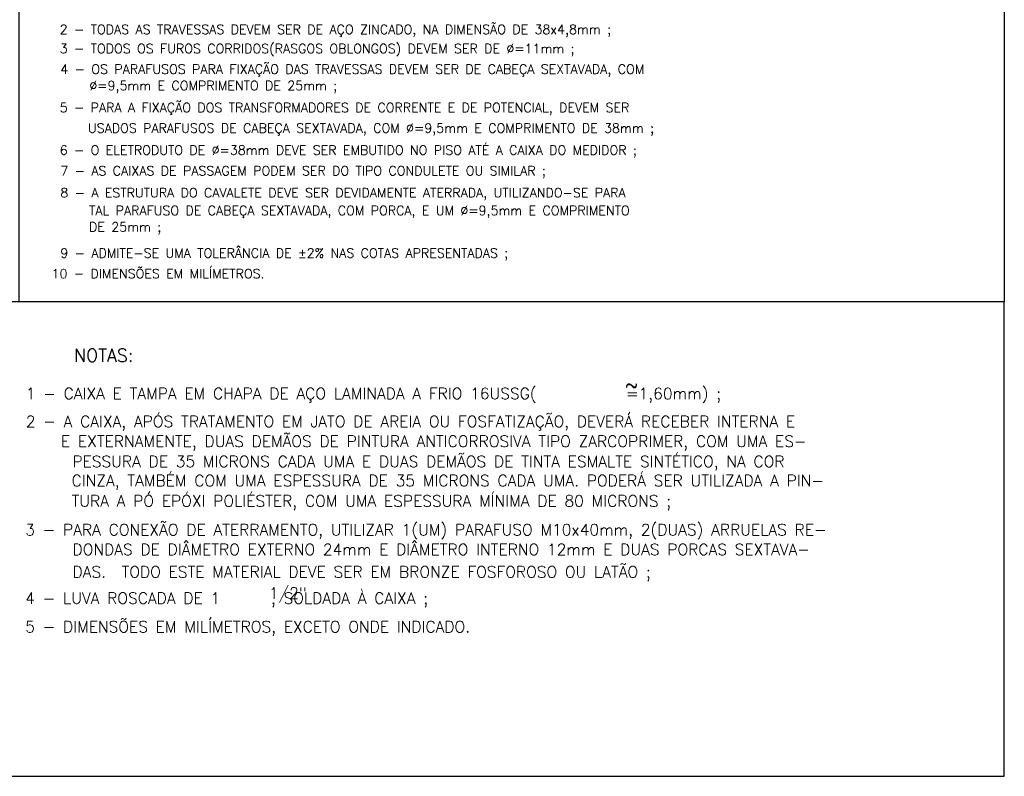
# Model space of a CAD drawing. Header units: millimetres. Extents: x 4476070 to 4476182, y -30324732 to -30324697.
# Tile 14 of 70: x 4476086 to 4476097, y -30324732 to -30324724. Entities that reach past the tile are written whole.
import ezdxf

# ---------------------------------------------------------------- set-up
doc = ezdxf.new("R2010")
doc.units = ezdxf.units.MM
doc.styles.add('ROMANT', font='romant')

msp = doc.modelspace()

# ---------------------------------------------------------------- linework, layer by layer
for points in [[(4476086.20138, -30324715.60522), (4476096.84375, -30324715.60522), (4476096.84375, -30324726.67865), (4476086.20138, -30324726.67865)], [(4476078.19007, -30324731.80223), (4476096.84375, -30324731.80223), (4476096.84375, -30324726.67865), (4476078.19007, -30324726.67865)]]:
    msp.add_lwpolyline(points, close=True)

# ---------------------------------------------------------------- texts
at = {"style": 'ROMANT'}
for s, height, p in [('        2 - TODAS AS TRAVESSAS DEVEM SER DE AÇO ZINCADO, NA DIMENSÃO DE 38x4,8mm ;', 0.1, (4476086.04174, -30324723.78697)), ('        3 - TODOS OS FUROS CORRIDOS(RASGOS OBLONGOS) DEVEM SER DE %%C=11mm ;', 0.1, (4476086.04174, -30324723.99418)), ('        4 - OS PARAFUSOS PARA FIXAÇÃO DAS TRAVESSAS DEVEM SER DE CABEÇA SEXTAVADA, COM', 0.1, (4476086.04908, -30324724.21649)), ('            %%C=9,5mm E COMPRIMENTO DE 25mm ;', 0.1, (4476086.06375, -30324724.39349)), ('        5 - PARA A FIXAÇÃO DOS TRANSFORMADORES DE CORRENTE E DE POTENCIAL, DEVEM SER', 0.1, (4476086.04174, -30324724.6309)), ('            USADOS PARAFUSOS DE CABEÇA SEXTAVADA, COM %%C=9,5mm E COMPRIMENTO DE 38mm ;', 0.1, (4476086.04908, -30324724.85321)), ('        6 - O ELETRODUTO DE %%C=38mm DEVE SER EMBUTIDO NO PISO ATÉ A CAIXA DO MEDIDOR ;', 0.1, (4476086.04174, -30324725.09062)), ('        7 - AS CAIXAS DE PASSAGEM PODEM SER DO TIPO CONDULETE OU SIMILAR ;', 0.1, (4476086.04908, -30324725.31293)), ('        8 - A ESTRUTURA DO CAVALETE DEVE SER DEVIDAMENTE ATERRADA, UTILIZANDO-SE PARA', 0.1, (4476086.04908, -30324725.55034)), ('            TAL PARAFUSO DE CABEÇA SEXTAVADA, COM PORCA, E UM %%C=9,5mm E COMPRIMENTO', 0.1, (4476086.06098, -30324725.74245)), ('            DE 25mm ;', 0.1, (4476086.06098, -30324725.91945)), ('        9 - ADMITE-SE UMA TOLERÂNCIA DE %%P2% NAS COTAS APRESENTADAS ;', 0.1, (4476086.04908, -30324726.20216)), ('        10 - DIMENSÕES EM MILÍMETROS.', 0.1, (4476085.95368, -30324726.42447)), ('NOTAS:', 0.138655, (4476086.79212, -30324727.32521)), ('1 - CAIXA E TAMPA EM CHAPA DE AÇO LAMINADA A FRIO 16USSG(', 0.1222935, (4476086.27159, -30324727.73018)), ('~', 0.13588, (4476092.74926, -30324727.64134)), ('=1,60mm) ;', 0.122294, (4476092.75666, -30324727.73037)), ('2 - A CAIXA, APÓS TRATAMENTO EM JATO DE AREIA OU FOSFATIZAÇÃO, DEVERÁ RECEBER INTERNA E', 0.1222935, (4476086.27148, -30324728.03204)), ('    E EXTERNAMENTE, DUAS DEMÃOS DE PINTURA ANTICORROSIVA TIPO ZARCOPRIMER, COM UMA ES-', 0.1222935, (4476086.28706, -30324728.24602)), ('PESSURA DE 35 MICRONS CADA UMA E DUAS DEMÃOS DE TINTA ESMALTE SINTÉTICO, NA COR', 0.1222935, (4476086.77553, -30324728.46452)), ('CINZA, TAMBÉM COM UMA ESPESSURA DE 35 MICRONS CADA UMA. PODERÁ SER UTILIZADA A PIN-', 0.1222935, (4476086.76635, -30324728.67065)), ('TURA A PÓ EPÓXI POLIÉSTER, COM UMA ESPESSURA MÍNIMA DE 80 MICRONS ;', 0.1222935, (4476086.76635, -30324728.89033)), ('3 - PARA CONEXÃO DE ATERRAMENTO, UTILIZAR 1(UM) PARAFUSO M10x40mm, 2(DUAS) ARRUELAS RE-', 0.1222935, (4476086.26551, -30324729.20036)), ('DONDAS DE DIÂMETRO EXTERNO 24mm E DIÂMETRO INTERNO 12mm E DUAS PORCAS SEXTAVA-', 0.1222935, (4476086.77684, -30324729.41433)), ('DAS.  TODO ESTE MATERIAL DEVE SER EM BRONZE FOSFOROSO OU LATÃO ;', 0.1222935, (4476086.77684, -30324729.65652)), ('4 - LUVA ROSCADA DE 1    , SOLDADA À CAIXA ;', 0.1222935, (4476086.26551, -30324729.9402)), ('1/2"', 0.122294, (4476088.89714, -30324729.8854)), ('5 - DIMENSÕES EM MILÍMETROS, EXCETO ONDE INDICADO.', 0.1222935, (4476086.26551, -30324730.248))]:
    msp.add_text(s, height=height, dxfattribs=at).set_placement(p)

doc.saveas('drawing.dxf')
